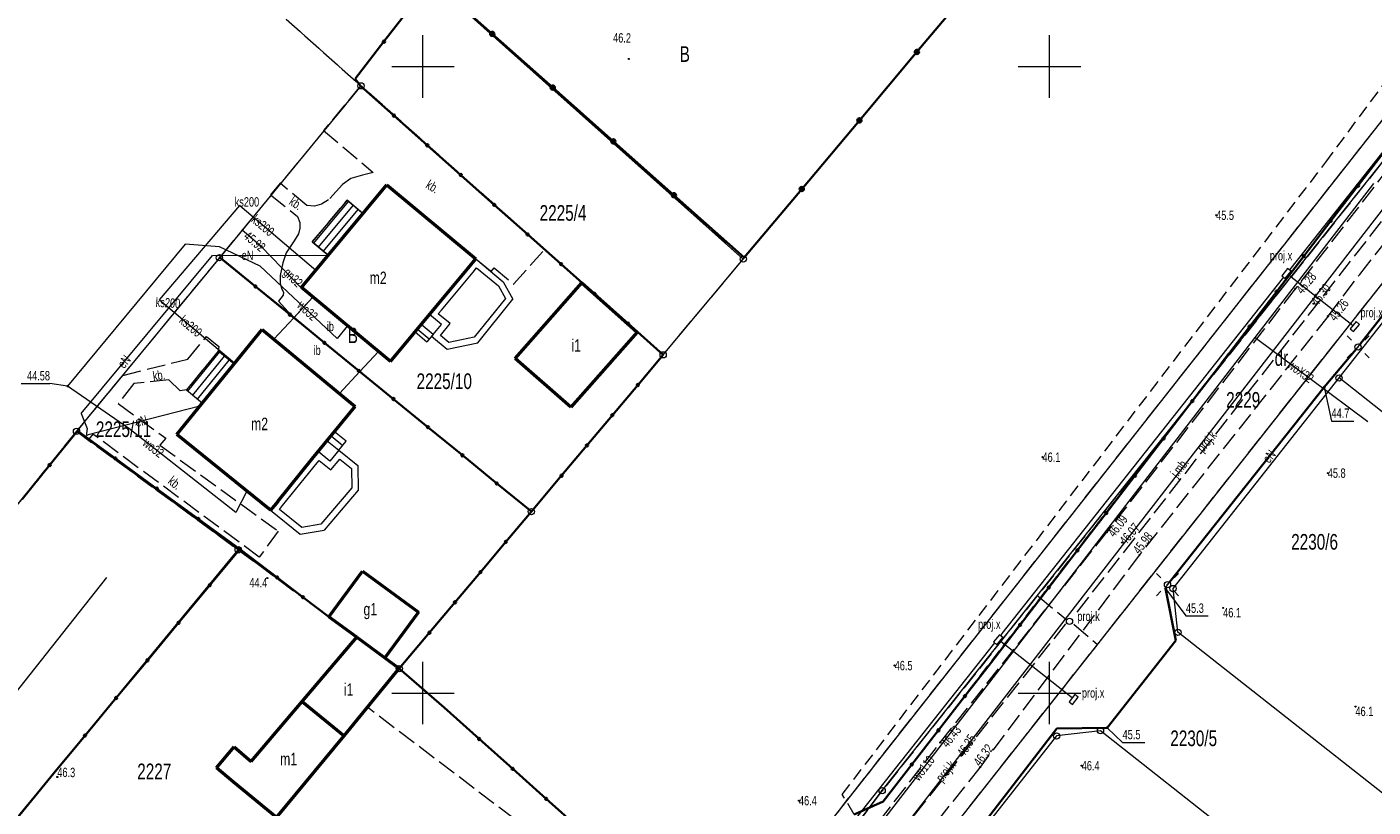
# Model space of a CAD drawing. Header units: millimetres. Extents: x 6552798 to 6553858, y 5859376 to 5860252.
# Tile 20 of 43: x 6553268 to 6553376, y 5859841 to 5859903. Entities that reach past the tile are written whole.
import ezdxf
from ezdxf.enums import TextEntityAlignment as Align

# ---------------------------------------------------------------- set-up
doc = ezdxf.new("R2010")
doc.units = ezdxf.units.MM
for name, pattern in [('1', [0]), ('1_1', [0]), ('1_OTDI', [0]), ('1_OTKJ', [2, 1.5, -0.5]), ('1_OTKU', [2, 1.5, -0.5]), ('1_OTZK', [1.5, 1, -0.5]), ('2_EGBS', [0]), ('2_EGBSG', [0]), ('2_EGBT', [0]), ('2_EGBU_A', [0]), ('3_SUEP_A', [0]), ('3_SUGP', [0]), ('3_SUKP', [0]), ('3_SULO', [0]), ('3_SUPP_P', [2, 1.5, -0.5]), ('3_SUUP_P', [0]), ('3_SUWP', [0]), ('GDE', [0]), ('GUK', [2, 1.5, -0.5])]:
    doc.linetypes.add(name, pattern=pattern)
for name, color, linetype, lineweight in [('Dzialki', 7, 'GDE', 18), ('EGBB_E_T_0', 7, 'Continuous', 20), ('EGBB_L_0', 7, '2_EGBU_A', 50), ('EGBE_L_0', 7, '2_EGBT', 18), ('EGBE_L_3', 7, '2_EGBS', 18), ('Kontury', 3, 'GUK', 18), ('Numery_dzialek', 7, 'Continuous', 13), ('Numery_konturow', 3, 'Continuous', 13), ('OTD_E_T_7', 7, 'Continuous', 0), ('OTD_L_14', 7, '1_OTDI', 18), ('OTK_E_T_0', 7, 'Continuous', 0), ('OTK_E_T_3', 7, 'Continuous', 0), ('OTK_L_0', 7, '1_OTKJ', 18), ('OTK_L_18', 7, '1_1', 18), ('OTK_L_4', 7, '1_OTKU', 18), ('OTO_L_0', 7, 'Continuous', 35), ('OTR_T_0', 7, 'Continuous', 18), ('OTR_T_1', 7, 'Continuous', 18), ('OTZ_L_1', 7, '1_OTZK', 18), ('P_SUK_E_T_6', 34, 'Continuous', 0), ('P_SUK_T_3', 34, 'Continuous', 18), ('P_SUKP_E_T_0', 34, 'Continuous', 0), ('P_SUKP_L_0', 34, '3_SUPP_P', 18), ('P_SUL_L_0', 7, '3_SUUP_P', 18), ('P_SUP_E_T_5', 7, 'Continuous', 0), ('P_SUP_T_4', 7, 'Continuous', 18), ('Podzial_sekcyjny_krzyze', 7, '1', 0), ('Punkty', 7, 'Continuous', 18), ('SUE_T_3', 7, 'Continuous', 18), ('SUEP_E_T_0', 1, 'Continuous', 0), ('SUEP_L_0', 1, '3_SUEP_A', 18), ('SUER_T_0', 1, 'Continuous', 18), ('SUGP_E_T_0', 52, 'Continuous', 0), ('SUGP_L_0', 52, '3_SUGP', 18), ('SUGR_T_0', 52, 'Continuous', 18), ('SUKP_E_T_0', 34, 'Continuous', 0), ('SUKP_L_0', 34, '3_SUKP', 18), ('SUL_L_1', 7, '3_SULO', 35), ('SUWP_E_T_0', 5, 'Continuous', 0), ('SUWP_L_0', 5, '3_SUWP', 18), ('SUWR_T_0', 5, 'Continuous', 18)]:
    doc.layers.add(name, color=color, linetype=linetype, lineweight=lineweight)
doc.styles.get("Standard").update_dxf_attribs({"font": 'arial.ttf'})

# ---------------------------------------------------------------- blocks, each defined once
blk = doc.blocks.new('GRT')
at = {"linetype": 'Continuous'}
blk.add_circle((0, 0), 0.25, dxfattribs=at)
blk = doc.blocks.new('GRO')
at = {"linetype": 'Continuous'}
blk.add_circle((0, 0), 0.045, dxfattribs=at)
blk = doc.blocks.new('2_OTRN')
at = {"linetype": 'Continuous'}
blk.add_circle((0, 0), 0.045, dxfattribs=at)
blk = doc.blocks.new('2_OTRS')
at = {"linetype": 'Continuous'}
blk.add_circle((0, 0), 0.045, dxfattribs=at)
blk = doc.blocks.new('4_SUKS')
at = {"linetype": 'Continuous'}
blk.add_circle((0, 0), 0.25, dxfattribs=at)
blk = doc.blocks.new('4_SUPW_B')
at = {"linetype": 'Continuous'}
for p, q in [((0.375, 0.175), (-0.375, 0.175)), ((-0.375, 0.175), (-0.375, -0.175)), ((0.375, -0.175), (0.375, 0.175)), ((-0.375, -0.175), (0.375, -0.175))]:
    blk.add_line(p, q, dxfattribs=at)
blk = doc.blocks.new('4_SUEO_W')
at = {"linetype": 'Continuous'}
for p, q in [((-0.53035, 0.53035), (-0.8839, 0.8839)), ((0.53035, 0.53035), (0.8839, 0.8839)), ((-0.53035, -0.53035), (-0.8839, -0.8839)), ((0.53035, -0.53035), (0.8839, -0.8839))]:
    blk.add_line(p, q, dxfattribs=at)
blk.add_circle((0, 0), 0.025, dxfattribs=at)
blk = doc.blocks.new('4_SUPP')
at = {"linetype": 'Continuous'}
blk.add_circle((0, 0), 0.25, dxfattribs=at)
blk = doc.blocks.new('4_SUPS')
at = {"linetype": 'Continuous'}
blk.add_circle((0, 0), 0.0625, dxfattribs=at)

msp = doc.modelspace()

# ---------------------------------------------------------------- linework, layer by layer
at = {"layer": 'Dzialki'}
for p, q in [((6553298.12, 5859796.02), (6553415.42, 5859945.08)), ((6553336.65, 5859842.21), (6553414.8, 5859940.39)), ((6553419.01, 5859936.51), (6553333.4, 5859828)), ((6553300.64, 5859906.87), (6553325.57, 5859884.63)), ((6553325.57, 5859884.63), (6553344.23, 5859906.85)), ((6553289.08, 5859903.79), (6553295.05, 5859898.46)), ((6553295.05, 5859898.46), (6553283.75, 5859884.74)), ((6553295.05, 5859898.46), (6553319.17, 5859876.99)), ((6553373.12, 5859875.14), (6553387.97, 5859893.98)), ((6553283.75, 5859884.74), (6553272.34, 5859870.89)), ((6553308.65, 5859864.48), (6553283.75, 5859884.74)), ((6553319.17, 5859876.99), (6553325.57, 5859884.63)), ((6553308.65, 5859864.48), (6553319.17, 5859876.99)), ((6553359.87, 5859858.34), (6553373.12, 5859875.14)), ((6553407.66, 5859847.94), (6553373.12, 5859875.14)), ((6553272.34, 5859870.89), (6553241.03, 5859832.19)), ((6553285.25, 5859861.43), (6553272.34, 5859870.89)), ((6553298.11, 5859851.95), (6553308.65, 5859864.48)), ((6553253.51, 5859823), (6553285.25, 5859861.43)), ((6553298.11, 5859851.95), (6553285.25, 5859861.43)), ((6553360.26, 5859854.85), (6553359.87, 5859858.34)), ((6553391.25, 5859830.44), (6553360.26, 5859854.85)), ((6553266.43, 5859813.48), (6553298.11, 5859851.95)), ((6553350.58, 5859846.57), (6553335.02, 5859826.83)), ((6553354.08, 5859846.99), (6553350.58, 5859846.57)), ((6553385.21, 5859822.47), (6553354.08, 5859846.99)), ((6553299.75, 5859793.32), (6553336.65, 5859842.21))]:
    msp.add_line(p, q, dxfattribs=at)
at = {"layer": 'EGBB_L_0', "linetype": '2_EGBU_A'}
for p, q in [((6553290.292, 5859882.372), (6553297.11, 5859890.56)), ((6553297.11, 5859890.56), (6553304.218, 5859884.641)), ((6553303.611, 5859883.911), (6553304.218, 5859884.641)), ((6553301.089, 5859880.883), (6553303.611, 5859883.911)), ((6553297.404, 5859876.457), (6553290.292, 5859882.372)), ((6553307.37, 5859876.7), (6553312.67, 5859882.73)), ((6553312.67, 5859882.73), (6553317.09, 5859878.79)), ((6553297.404, 5859876.457), (6553301.089, 5859880.883)), ((6553280.346, 5859870.621), (6553287.162, 5859878.999)), ((6553287.162, 5859878.999), (6553294.58, 5859872.873)), ((6553317.09, 5859878.79), (6553311.79, 5859872.82)), ((6553311.79, 5859872.82), (6553307.37, 5859876.7)), ((6553291.165, 5859868.677), (6553294.58, 5859872.873)), ((6553287.833, 5859864.581), (6553280.346, 5859870.621)), ((6553288.401, 5859865.279), (6553291.165, 5859868.677)), ((6553288.401, 5859865.279), (6553287.833, 5859864.581)), ((6553292.484, 5859856.085), (6553295.167, 5859859.735)), ((6553295.167, 5859859.735), (6553299.651, 5859856.464)), ((6553294.718, 5859854.45), (6553292.484, 5859856.085)), ((6553299.651, 5859856.464), (6553296.957, 5859852.798)), ((6553290.367, 5859849.33), (6553294.718, 5859854.45)), ((6553294.718, 5859854.45), (6553296.957, 5859852.798)), ((6553296.957, 5859852.798), (6553298.11, 5859851.95)), ((6553293.699, 5859846.573), (6553298.11, 5859851.95)), ((6553286.289, 5859844.536), (6553290.367, 5859849.33)), ((6553290.367, 5859849.33), (6553293.699, 5859846.573)), ((6553288.297, 5859840.058), (6553293.699, 5859846.573)), ((6553283.512, 5859844.015), (6553284.916, 5859845.705)), ((6553284.916, 5859845.705), (6553286.289, 5859844.536)), ((6553284.886, 5859842.886), (6553283.512, 5859844.015)), ((6553288.297, 5859840.058), (6553284.886, 5859842.886))]:
    msp.add_line(p, q, dxfattribs=at)
at = {"layer": 'EGBE_L_0', "linetype": '2_EGBS'}
for p, q in [((6553304.218, 5859884.641), (6553303.611, 5859883.911)), ((6553304.218, 5859884.641), (6553306.409, 5859882.817)), ((6553303.611, 5859883.911), (6553301.089, 5859880.883)), ((6553306.409, 5859882.817), (6553307.175, 5859881.425)), ((6553301.089, 5859880.883), (6553300.52, 5859880.199)), ((6553304.368, 5859877.945), (6553307.175, 5859881.425)), ((6553301.465, 5859879.412), (6553300.52, 5859880.199)), ((6553300.684, 5859878.475), (6553300.806, 5859878.621)), ((6553300.806, 5859878.621), (6553301.465, 5859879.412)), ((6553300.684, 5859878.475), (6553301.929, 5859877.438)), ((6553301.929, 5859877.438), (6553304.368, 5859877.945)), ((6553291.165, 5859868.677), (6553291.645, 5859869.266)), ((6553292.576, 5859868.509), (6553291.645, 5859869.266)), ((6553293.283, 5859869.377), (6553292.576, 5859868.509)), ((6553293.283, 5859869.377), (6553294.795, 5859868.147)), ((6553288.401, 5859865.279), (6553291.165, 5859868.677)), ((6553294.795, 5859868.147), (6553294.818, 5859866.194)), ((6553294.818, 5859866.194), (6553292.12, 5859862.999)), ((6553287.833, 5859864.581), (6553288.401, 5859865.279)), ((6553287.833, 5859864.581), (6553290.191, 5859862.679)), ((6553290.191, 5859862.679), (6553292.12, 5859862.999))]:
    msp.add_line(p, q, dxfattribs=at)
at = {"layer": 'EGBE_L_0', "linetype": '2_EGBT'}
for p, q in [((6553303.995, 5859883.591), (6553304.283, 5859883.937)), ((6553304.283, 5859883.937), (6553306.016, 5859882.494)), ((6553301.474, 5859880.563), (6553303.995, 5859883.591)), ((6553306.016, 5859882.494), (6553306.575, 5859881.478)), ((6553306.575, 5859881.478), (6553304.091, 5859878.398)), ((6553301.224, 5859880.264), (6553301.474, 5859880.563)), ((6553302.169, 5859879.477), (6553301.224, 5859880.264)), ((6553301.389, 5859878.539), (6553302.169, 5859879.477)), ((6553302.064, 5859877.977), (6553301.389, 5859878.539)), ((6553304.091, 5859878.398), (6553302.064, 5859877.977)), ((6553288.789, 5859864.964), (6553291.553, 5859868.361)), ((6553291.553, 5859868.361), (6553291.717, 5859868.563)), ((6553291.717, 5859868.563), (6553292.648, 5859867.805)), ((6553292.648, 5859867.805), (6553293.355, 5859868.674)), ((6553293.355, 5859868.674), (6553294.298, 5859867.907)), ((6553294.298, 5859867.907), (6553294.316, 5859866.375)), ((6553294.316, 5859866.375), (6553291.856, 5859863.462)), ((6553288.538, 5859864.655), (6553288.789, 5859864.964)), ((6553290.33, 5859863.209), (6553288.538, 5859864.655)), ((6553291.856, 5859863.462), (6553290.33, 5859863.209))]:
    msp.add_line(p, q, dxfattribs=at)
at = {"layer": 'EGBE_L_3', "linetype": '2_EGBS'}
for p, q in [((6553293.936, 5859889.327), (6553291.166, 5859886.001)), ((6553295.204, 5859888.271), (6553293.936, 5859889.327)), ((6553291.282, 5859885.905), (6553294.051, 5859889.231)), ((6553291.666, 5859885.585), (6553294.435, 5859888.911)), ((6553292.05, 5859885.265), (6553294.82, 5859888.591)), ((6553292.434, 5859884.945), (6553295.204, 5859888.271)), ((6553295.204, 5859888.271), (6553292.434, 5859884.945)), ((6553299.861, 5859879.408), (6553300.52, 5859880.199)), ((6553301.465, 5859879.412), (6553300.52, 5859880.199)), ((6553299.861, 5859879.408), (6553299.374, 5859878.824)), ((6553299.374, 5859878.824), (6553300.32, 5859878.037)), ((6553300.486, 5859878.237), (6553299.541, 5859879.024)), ((6553300.806, 5859878.621), (6553299.861, 5859879.408)), ((6553300.806, 5859878.621), (6553301.465, 5859879.412)), ((6553283.641, 5859877.286), (6553281.117, 5859874.184)), ((6553281.233, 5859874.089), (6553283.758, 5859877.192)), ((6553281.621, 5859873.774), (6553284.146, 5859876.876)), ((6553282.009, 5859873.458), (6553284.534, 5859876.561)), ((6553284.921, 5859876.245), (6553283.641, 5859877.286)), ((6553284.921, 5859876.245), (6553282.397, 5859873.142)), ((6553291.645, 5859869.266), (6553292.352, 5859870.135)), ((6553292.352, 5859870.135), (6553293.283, 5859869.377)), ((6553292.667, 5859870.523), (6553293.598, 5859869.765)), ((6553293.87, 5859870.099), (6553292.939, 5859870.856)), ((6553293.283, 5859869.377), (6553293.87, 5859870.099)), ((6553292.576, 5859868.509), (6553291.645, 5859869.266)), ((6553293.283, 5859869.377), (6553292.576, 5859868.509))]:
    msp.add_line(p, q, dxfattribs=at)
at = {"layer": 'EGBE_L_3', "linetype": '2_EGBSG'}
for p, q in [((6553291.166, 5859886.001), (6553292.434, 5859884.945)), ((6553300.806, 5859878.621), (6553300.32, 5859878.037)), ((6553281.117, 5859874.184), (6553282.397, 5859873.142)), ((6553292.352, 5859870.135), (6553292.939, 5859870.856))]:
    msp.add_line(p, q, dxfattribs=at)
at = {"layer": 'EGBE_L_3', "linetype": '2_EGBS'}
msp.add_point((6553282.397, 5859873.142), dxfattribs=at)
at = {"layer": 'Kontury'}
for p, q in [((6553323.18, 5859827.87), (6553395.17, 5859919.35)), ((6553396.42, 5859917.28), (6553336.65, 5859842.21)), ((6553400.25, 5859912.73), (6553333.4, 5859828)), ((6553300.64, 5859906.87), (6553325.57, 5859884.63)), ((6553325.57, 5859884.63), (6553344.23, 5859906.85)), ((6553289.08, 5859903.79), (6553295.05, 5859898.46)), ((6553295.05, 5859898.46), (6553283.75, 5859884.74)), ((6553319.17, 5859876.99), (6553295.05, 5859898.46)), ((6553283.75, 5859884.74), (6553272.34, 5859870.89)), ((6553319.17, 5859876.99), (6553325.57, 5859884.63)), ((6553308.65, 5859864.48), (6553319.17, 5859876.99)), ((6553272.34, 5859870.89), (6553241.03, 5859832.19)), ((6553272.34, 5859870.89), (6553285.25, 5859861.43)), ((6553298.11, 5859851.95), (6553308.65, 5859864.48)), ((6553285.25, 5859861.43), (6553298.11, 5859851.95)), ((6553295.56, 5859848.86), (6553298.11, 5859851.95)), ((6553266.43, 5859813.48), (6553295.56, 5859848.86)), ((6553323.18, 5859827.87), (6553295.56, 5859848.86)), ((6553336.65, 5859842.21), (6553324.86, 5859826.59))]:
    msp.add_line(p, q, dxfattribs=at)
at = {"layer": 'OTD_L_14', "linetype": '1_OTDI'}
for p, q in [((6553289.683, 5859879.954), (6553291.214, 5859881.604)), ((6553296.443, 5859877.256), (6553291.214, 5859881.604)), ((6553288.087, 5859878.235), (6553289.683, 5859879.954)), ((6553289.683, 5859879.954), (6553294.954, 5859875.653)), ((6553288.087, 5859878.235), (6553293.33, 5859873.905)), ((6553296.443, 5859877.256), (6553294.954, 5859875.653)), ((6553294.954, 5859875.653), (6553293.33, 5859873.905))]:
    msp.add_line(p, q, dxfattribs=at)
at = {"layer": 'OTK_L_0', "linetype": '1_OTKJ'}
for p, q in [((6553382, 5859898.28), (6553369.62, 5859882.26)), ((6553374.77, 5859883.4), (6553384.91, 5859896.32)), ((6553372.24, 5859880.07), (6553374.77, 5859883.4)), ((6553369.62, 5859882.26), (6553354.59, 5859862.84)), ((6553372.24, 5859880.07), (6553357.19, 5859861.02)), ((6553341.29, 5859846.05), (6553354.59, 5859862.84)), ((6553357.19, 5859861.02), (6553344.47, 5859844.09)), ((6553330.26, 5859831.82), (6553341.29, 5859846.05)), ((6553344.47, 5859844.09), (6553333.03, 5859829.67))]:
    msp.add_line(p, q, dxfattribs=at)
at = {"layer": 'OTK_L_18', "linetype": '1_1'}
msp.add_line((6553391.535, 5859907.91), (6553296.727, 5859785.519), dxfattribs=at)
at = {"layer": 'OTK_L_4', "linetype": '1_OTKU'}
for p, q in [((6553295.01, 5859898.45), (6553292.333, 5859895.213)), ((6553309.7, 5859885.39), (6553295.01, 5859898.45)), ((6553292.333, 5859895.213), (6553292.06, 5859894.89)), ((6553292.06, 5859894.89), (6553296.02, 5859891.55)), ((6553296.02, 5859891.55), (6553295.16, 5859891.33)), ((6553288.59, 5859890.69), (6553287.83, 5859889.77)), ((6553290.74, 5859888.92), (6553288.59, 5859890.69)), ((6553293.57, 5859890.57), (6553292.46, 5859889.37)), ((6553294.23, 5859891.05), (6553293.57, 5859890.57)), ((6553295.16, 5859891.33), (6553294.23, 5859891.05)), ((6553295.204, 5859888.271), (6553297.11, 5859890.56)), ((6553297.11, 5859890.56), (6553304.218, 5859884.641)), ((6553287.83, 5859889.77), (6553289.99, 5859888.03)), ((6553291.166, 5859886.001), (6553293.936, 5859889.327)), ((6553292.46, 5859889.37), (6553291.91, 5859889.02)), ((6553293.936, 5859889.327), (6553295.204, 5859888.271)), ((6553291.35, 5859888.86), (6553290.74, 5859888.92)), ((6553291.91, 5859889.02), (6553291.35, 5859888.86)), ((6553289.99, 5859888.03), (6553290.17, 5859887.56)), ((6553290.17, 5859887.56), (6553290.16, 5859887.09)), ((6553289.72, 5859886.1), (6553289.09, 5859885.14)), ((6553290.05, 5859886.64), (6553289.72, 5859886.1)), ((6553290.16, 5859887.09), (6553290.05, 5859886.64)), ((6553289.09, 5859885.14), (6553288.81, 5859884.34)), ((6553292.434, 5859884.945), (6553291.166, 5859886.001)), ((6553307.23, 5859882.62), (6553309.7, 5859885.39)), ((6553288.81, 5859884.34), (6553288.6, 5859883.31)), ((6553290.292, 5859882.372), (6553292.434, 5859884.945)), ((6553304.218, 5859884.641), (6553305.44, 5859883.65)), ((6553305.44, 5859883.65), (6553305.68, 5859883.93)), ((6553305.68, 5859883.93), (6553307.23, 5859882.62)), ((6553288.6, 5859883.31), (6553288.6, 5859882.68)), ((6553288.6, 5859882.68), (6553288.73, 5859882.23)), ((6553288.73, 5859882.23), (6553288.87, 5859882)), ((6553288.87, 5859882), (6553288.83, 5859881.75)), ((6553291.214, 5859881.604), (6553290.292, 5859882.372)), ((6553288.83, 5859881.75), (6553288.47, 5859881.26)), ((6553288.47, 5859881.26), (6553289.683, 5859879.954)), ((6553289.683, 5859879.954), (6553291.214, 5859881.604)), ((6553281.24, 5859876.65), (6553282.72, 5859878.44)), ((6553282.72, 5859878.44), (6553283.7, 5859877.66)), ((6553283.7, 5859877.66), (6553283.641, 5859877.286)), ((6553276.03, 5859875.35), (6553281.24, 5859876.65)), ((6553283.641, 5859877.286), (6553281.117, 5859874.184)), ((6553275.16, 5859874.28), (6553276.03, 5859875.35)), ((6553272.41, 5859870.92), (6553275.16, 5859874.28)), ((6553276.91, 5859874.69), (6553275.68, 5859873.1)), ((6553279.72, 5859874.99), (6553276.91, 5859874.69)), ((6553280.63, 5859874.11), (6553279.72, 5859874.99)), ((6553281.117, 5859874.184), (6553280.63, 5859874.11)), ((6553275.68, 5859873.1), (6553279.46, 5859870.33)), ((6553273.32, 5859870.27), (6553272.41, 5859870.92)), ((6553273.65, 5859870.66), (6553273.32, 5859870.27)), ((6553286.93, 5859860.85), (6553273.65, 5859870.66)), ((6553279.46, 5859870.33), (6553279, 5859869.77)), ((6553279, 5859869.77), (6553288.44, 5859862.92)), ((6553288.44, 5859862.92), (6553286.93, 5859860.85))]:
    msp.add_line(p, q, dxfattribs=at)
at = {"layer": 'OTO_L_0'}
for p, q in [((6553305.525, 5859902.607), (6553300.69, 5859906.9)), ((6553344.026, 5859906.637), (6553339.429, 5859901.165)), ((6553296.885, 5859901.985), (6553298.788, 5859904.443)), ((6553310.361, 5859898.315), (6553305.525, 5859902.607)), ((6553294.59, 5859899.02), (6553296.885, 5859901.985)), ((6553339.429, 5859901.165), (6553334.833, 5859895.694)), ((6553294.59, 5859899.02), (6553295.01, 5859898.45)), ((6553297.68, 5859896.079), (6553295.01, 5859898.45)), ((6553315.196, 5859894.022), (6553310.361, 5859898.315)), ((6553300.349, 5859893.708), (6553297.68, 5859896.079)), ((6553334.833, 5859895.694), (6553330.236, 5859890.222)), ((6553303.019, 5859891.336), (6553300.349, 5859893.708)), ((6553320.031, 5859889.729), (6553315.196, 5859894.022)), ((6553374.635, 5859890.491), (6553376.797, 5859893.306)), ((6553305.688, 5859888.965), (6553303.019, 5859891.336)), ((6553372.472, 5859887.677), (6553374.635, 5859890.491)), ((6553325.64, 5859884.75), (6553320.031, 5859889.729)), ((6553330.236, 5859890.222), (6553325.64, 5859884.75)), ((6553308.358, 5859886.594), (6553305.688, 5859888.965)), ((6553370.31, 5859884.862), (6553372.472, 5859887.677)), ((6553311.027, 5859884.223), (6553308.358, 5859886.594)), ((6553283.73, 5859884.81), (6553286.636, 5859882.439)), ((6553313.697, 5859881.852), (6553311.027, 5859884.223)), ((6553368.147, 5859882.048), (6553370.31, 5859884.862)), ((6553286.636, 5859882.439), (6553289.387, 5859880.195)), ((6553316.366, 5859879.48), (6553313.697, 5859881.852)), ((6553365.985, 5859879.234), (6553368.147, 5859882.048)), ((6553289.387, 5859880.195), (6553292.139, 5859877.95)), ((6553319.17, 5859876.99), (6553316.366, 5859879.48)), ((6553363.7, 5859876.26), (6553365.985, 5859879.234)), ((6553292.139, 5859877.95), (6553294.891, 5859875.705)), ((6553317.143, 5859874.58), (6553319.17, 5859876.99)), ((6553294.891, 5859875.705), (6553297.643, 5859873.46)), ((6553361.41, 5859873.286), (6553363.7, 5859876.26)), ((6553315.117, 5859872.17), (6553317.143, 5859874.58)), ((6553297.643, 5859873.46), (6553300.395, 5859871.215)), ((6553359.119, 5859870.312), (6553361.41, 5859873.286)), ((6553313.09, 5859869.76), (6553315.117, 5859872.17)), ((6553300.395, 5859871.215), (6553303.146, 5859868.97)), ((6553270.204, 5859868.198), (6553272.41, 5859870.92)), ((6553272.41, 5859870.92), (6553275.443, 5859868.714)), ((6553356.829, 5859867.338), (6553359.119, 5859870.312)), ((6553303.146, 5859868.97), (6553305.898, 5859866.725)), ((6553311.064, 5859867.35), (6553313.09, 5859869.76)), ((6553267.999, 5859865.477), (6553270.204, 5859868.198)), ((6553275.443, 5859868.714), (6553278.754, 5859866.307)), ((6553305.898, 5859866.725), (6553308.65, 5859864.48)), ((6553308.65, 5859864.48), (6553311.064, 5859867.35)), ((6553354.539, 5859864.364), (6553356.829, 5859867.338)), ((6553278.754, 5859866.307), (6553282.064, 5859863.899)), ((6553282.064, 5859863.899), (6553285.375, 5859861.491)), ((6553306.618, 5859862.065), (6553308.65, 5859864.48)), ((6553352.249, 5859861.389), (6553354.539, 5859864.364)), ((6553285.375, 5859861.491), (6553282.981, 5859858.605)), ((6553285.375, 5859861.491), (6553288.36, 5859859.221)), ((6553304.587, 5859859.65), (6553306.618, 5859862.065)), ((6553349.958, 5859858.415), (6553352.249, 5859861.389)), ((6553288.36, 5859859.221), (6553290.422, 5859857.653)), ((6553302.555, 5859857.235), (6553304.587, 5859859.65)), ((6553282.981, 5859858.605), (6553280.491, 5859855.605)), ((6553347.668, 5859855.441), (6553349.958, 5859858.415)), ((6553290.422, 5859857.653), (6553292.484, 5859856.085)), ((6553300.524, 5859854.82), (6553302.555, 5859857.235)), ((6553280.491, 5859855.605), (6553278.002, 5859852.605)), ((6553345.38, 5859852.47), (6553347.668, 5859855.441)), ((6553298.11, 5859851.95), (6553300.524, 5859854.82)), ((6553278.002, 5859852.605), (6553275.513, 5859849.605)), ((6553298.11, 5859851.95), (6553301.691, 5859848.832)), ((6553343.261, 5859849.747), (6553345.38, 5859852.47)), ((6553275.513, 5859849.605), (6553273.024, 5859846.605)), ((6553341.142, 5859847.023), (6553343.261, 5859849.747)), ((6553301.691, 5859848.832), (6553304.487, 5859846.333)), ((6553273.024, 5859846.605), (6553270.535, 5859843.605)), ((6553304.487, 5859846.333), (6553307.162, 5859843.942)), ((6553339.023, 5859844.3), (6553341.142, 5859847.023)), ((6553336.72, 5859841.34), (6553339.023, 5859844.3)), ((6553270.535, 5859843.605), (6553265.762, 5859837.82)), ((6553307.162, 5859843.942), (6553309.838, 5859841.55)), ((6553309.838, 5859841.55), (6553312.513, 5859839.158)), ((6553334.42, 5859840.31), (6553336.72, 5859841.34))]:
    msp.add_line(p, q, dxfattribs=at)
for centre, radius in [((6553305.525, 5859902.607), 0.17), ((6553296.885, 5859901.985), 0.085), ((6553339.429, 5859901.165), 0.17), ((6553310.361, 5859898.315), 0.17), ((6553297.68, 5859896.079), 0.085), ((6553334.833, 5859895.694), 0.17), ((6553300.349, 5859893.708), 0.085), ((6553315.196, 5859894.022), 0.17), ((6553303.019, 5859891.336), 0.085), ((6553330.236, 5859890.222), 0.17), ((6553374.635, 5859890.491), 0.085), ((6553320.031, 5859889.729), 0.17), ((6553305.688, 5859888.965), 0.085), ((6553372.472, 5859887.677), 0.085), ((6553308.358, 5859886.594), 0.085), ((6553311.027, 5859884.223), 0.085), ((6553370.31, 5859884.862), 0.085), ((6553286.636, 5859882.439), 0.085), ((6553313.697, 5859881.852), 0.085), ((6553368.147, 5859882.048), 0.085), ((6553289.387, 5859880.195), 0.085), ((6553316.366, 5859879.48), 0.085), ((6553365.985, 5859879.234), 0.085), ((6553292.139, 5859877.95), 0.085), ((6553294.891, 5859875.705), 0.085), ((6553317.143, 5859874.58), 0.085), ((6553297.643, 5859873.46), 0.085), ((6553361.41, 5859873.286), 0.085), ((6553315.117, 5859872.17), 0.085), ((6553300.395, 5859871.215), 0.085), ((6553359.119, 5859870.312), 0.085), ((6553303.146, 5859868.97), 0.085), ((6553313.09, 5859869.76), 0.085), ((6553270.204, 5859868.198), 0.085), ((6553275.443, 5859868.714), 0.085), ((6553305.898, 5859866.725), 0.085), ((6553311.064, 5859867.35), 0.085), ((6553356.829, 5859867.338), 0.085), ((6553278.754, 5859866.307), 0.085), ((6553282.064, 5859863.899), 0.085), ((6553354.539, 5859864.364), 0.085), ((6553306.618, 5859862.065), 0.085), ((6553352.249, 5859861.389), 0.085), ((6553288.36, 5859859.221), 0.085), ((6553304.587, 5859859.65), 0.085), ((6553282.981, 5859858.605), 0.085), ((6553349.958, 5859858.415), 0.085), ((6553290.422, 5859857.653), 0.085), ((6553302.555, 5859857.235), 0.085), ((6553280.491, 5859855.605), 0.085), ((6553300.524, 5859854.82), 0.085), ((6553347.668, 5859855.441), 0.085), ((6553278.002, 5859852.605), 0.085), ((6553275.513, 5859849.605), 0.085), ((6553343.261, 5859849.747), 0.085), ((6553273.024, 5859846.605), 0.085), ((6553304.487, 5859846.333), 0.085), ((6553341.142, 5859847.023), 0.085), ((6553339.023, 5859844.3), 0.085), ((6553307.162, 5859843.942), 0.085), ((6553309.838, 5859841.55), 0.085)]:
    msp.add_circle(centre, radius, dxfattribs=at)
at = {"layer": 'OTZ_L_1', "linetype": '1_OTZK'}
for p, q in [((6553372.06, 5859892.36), (6553394.5, 5859922.57)), ((6553378.96, 5859896.12), (6553336.72, 5859841.34)), ((6553333.47, 5859841.9), (6553372.06, 5859892.36)), ((6553334.42, 5859840.31), (6553333.47, 5859841.9)), ((6553336.72, 5859841.34), (6553334.42, 5859840.31))]:
    msp.add_line(p, q, dxfattribs=at)
at = {"layer": 'P_SUKP_L_0', "linetype": '3_SUPP_P'}
for p, q in [((6553382.623, 5859895.507), (6553351.894, 5859856.07)), ((6553349.105, 5859857.735), (6553351.381, 5859855.849)), ((6553351.285, 5859855.512), (6553327.367, 5859825.276)), ((6553351.942, 5859855.489), (6553353.805, 5859853.898))]:
    msp.add_line(p, q, dxfattribs=at)
at = {"layer": 'P_SUL_L_0', "linetype": '3_SUUP_P'}
for p, q in [((6553395.879, 5859917.584), (6553369.261, 5859883.916)), ((6553369.261, 5859883.916), (6553369.162, 5859883.763)), ((6553368.579, 5859883.053), (6553346.201, 5859854.747)), ((6553368.677, 5859883.191), (6553368.579, 5859883.053)), ((6553369.175, 5859883.282), (6553369.075, 5859883.379)), ((6553374.134, 5859879.376), (6553369.175, 5859883.282)), ((6553374.214, 5859879.307), (6553374.134, 5859879.376)), ((6553345.519, 5859853.884), (6553299.053, 5859795.111)), ((6553345.615, 5859854.008), (6553345.519, 5859853.884)), ((6553346.164, 5859854.075), (6553346.074, 5859854.161)), ((6553346.201, 5859854.747), (6553346.122, 5859854.558)), ((6553351.699, 5859849.699), (6553346.164, 5859854.075)), ((6553351.817, 5859849.605), (6553351.699, 5859849.699))]:
    msp.add_line(p, q, dxfattribs=at)
at = {"layer": 'Podzial_sekcyjny_krzyze'}
for p, q in [((6553300, 5859897.5), (6553300, 5859902.5)), ((6553350, 5859897.5), (6553350, 5859902.5)), ((6553297.5, 5859900), (6553302.5, 5859900)), ((6553347.5, 5859900), (6553352.5, 5859900)), ((6553300, 5859847.5), (6553300, 5859852.5)), ((6553350, 5859847.5), (6553350, 5859852.5)), ((6553297.5, 5859850), (6553302.5, 5859850)), ((6553347.5, 5859850), (6553352.5, 5859850))]:
    msp.add_line(p, q, dxfattribs=at)
at = {"layer": 'SUEP_L_0', "linetype": '3_SUEP_A'}
for p, q in [((6553374.793, 5859877.816), (6553387.47, 5859894.04)), ((6553272.71, 5859872.3), (6553283.19, 5859884.91)), ((6553283.19, 5859884.91), (6553292.434, 5859884.945)), ((6553371.94, 5859874.42), (6553374.64, 5859877.62)), ((6553374.64, 5859877.62), (6553374.793, 5859877.816)), ((6553359.586, 5859858.846), (6553371.94, 5859874.42)), ((6553272.71, 5859872.3), (6553273.198, 5859871.121)), ((6553282.198, 5859872.898), (6553273.285, 5859870.602)), ((6553273.198, 5859871.121), (6553273.147, 5859870.705)), ((6553273.147, 5859870.705), (6553273.13, 5859870.562)), ((6553273.13, 5859870.562), (6553273.285, 5859870.602)), ((6553248.728, 5859826.312), (6553274.754, 5859859.217)), ((6553359.28, 5859858.33), (6553359.325, 5859858.426)), ((6553360.1, 5859854.2), (6553359.28, 5859858.33)), ((6553359.325, 5859858.426), (6553359.43, 5859858.65)), ((6553359.43, 5859858.65), (6553359.586, 5859858.846)), ((6553354.61, 5859847.23), (6553360.1, 5859854.2)), ((6553344.621, 5859839.387), (6553350.6, 5859847.16)), ((6553350.6, 5859847.16), (6553354.61, 5859847.23))]:
    msp.add_line(p, q, dxfattribs=at)
at = {"layer": 'SUER_T_0', "linetype": 'Continuous', "lineweight": 0}
for p, q in [((6553371.94, 5859874.42), (6553372.519, 5859871.706)), ((6553372.519, 5859871.706), (6553374.31, 5859871.706)), ((6553359.28, 5859858.33), (6553360.9, 5859856.146)), ((6553360.9, 5859856.146), (6553362.665, 5859856.146)), ((6553354.61, 5859847.23), (6553355.844, 5859846.059)), ((6553355.844, 5859846.059), (6553357.609, 5859846.059))]:
    msp.add_line(p, q, dxfattribs=at)
at = {"layer": 'SUGP_L_0', "linetype": '3_SUGP'}
for p, q in [((6553287.08, 5859885.64), (6553285.547, 5859886.964)), ((6553290.375, 5859882.237), (6553287.08, 5859885.64)), ((6553290.407, 5859882.276), (6553290.375, 5859882.237))]:
    msp.add_line(p, q, dxfattribs=at)
at = {"layer": 'SUKP_L_0', "linetype": '3_SUKP'}
for p, q in [((6553278.97, 5859881.38), (6553285.38, 5859888.9)), ((6553285.38, 5859888.9), (6553291.444, 5859883.755)), ((6553278.97, 5859881.38), (6553284.988, 5859876.327))]:
    msp.add_line(p, q, dxfattribs=at)
at = {"layer": 'SUL_L_1', "linetype": '3_SULO'}
for p, q in [((6553374.793, 5859877.816), (6553387.47, 5859894.04)), ((6553371.94, 5859874.42), (6553374.48, 5859877.43)), ((6553359.586, 5859858.846), (6553371.94, 5859874.42)), ((6553359.28, 5859858.33), (6553359.325, 5859858.426)), ((6553360.1, 5859854.2), (6553359.28, 5859858.33)), ((6553354.61, 5859847.23), (6553360.1, 5859854.2)), ((6553344.621, 5859839.387), (6553350.6, 5859847.16)), ((6553350.6, 5859847.16), (6553354.61, 5859847.23))]:
    msp.add_line(p, q, dxfattribs=at)
at = {"layer": 'SUWP_L_0', "linetype": '3_SUWP'}
for p, q in [((6553366.42, 5859878.37), (6553375.9, 5859890.67)), ((6553281.02, 5859885.83), (6553271.63, 5859874.49)), ((6553283.76, 5859885.61), (6553281.02, 5859885.83)), ((6553287, 5859884.06), (6553283.76, 5859885.61)), ((6553293.151, 5859878.303), (6553287, 5859884.06)), ((6553293.982, 5859879.302), (6553293.151, 5859878.303)), ((6553345.5, 5859851.22), (6553366.42, 5859878.37)), ((6553366.42, 5859878.37), (6553375.42, 5859871.67)), ((6553276.51, 5859871.12), (6553271.63, 5859874.49)), ((6553285.05, 5859864.41), (6553276.51, 5859871.12)), ((6553285.944, 5859866.105), (6553285.05, 5859864.41)), ((6553319.43, 5859817.39), (6553345.5, 5859851.22))]:
    msp.add_line(p, q, dxfattribs=at)
at = {"layer": 'SUWR_T_0', "linetype": 'Continuous', "lineweight": 0}
for p in [(6553267.919, 5859874.697), (6553271.63, 5859874.49)]:
    msp.add_line(p, (6553270.226, 5859874.697), dxfattribs=at)

# ---------------------------------------------------------------- block references
at = {"layer": 'OTR_T_0'}
for p in [(6553369.62, 5859882.26), (6553371.1, 5859881.07), (6553372.24, 5859880.07), (6553354.59, 5859862.84), (6553355.81, 5859862), (6553357.19, 5859861.02), (6553341.29, 5859846.05), (6553342.89, 5859845.04), (6553344.47, 5859844.09)]:
    msp.add_blockref('2_OTRS', p, dxfattribs=at)
at = {"layer": 'OTR_T_1'}
for p, rotation in [((6553316.423, 5859900.604), 359.2028635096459), ((6553287.573, 5859859.17), 359.2028656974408), ((6553270.809, 5859843.298), 359.2028668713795)]:
    msp.add_blockref('2_OTRN', p, dxfattribs=dict(at, rotation=rotation))
for p in [(6553363.31, 5859888.13), (6553349.45, 5859868.82), (6553372.22, 5859867.55), (6553363.87, 5859856.79), (6553337.65, 5859852.19), (6553374.43, 5859848.91), (6553352.58, 5859844.2), (6553330.01, 5859841.41)]:
    msp.add_blockref('2_OTRN', p, dxfattribs=at)
at = {"layer": 'P_SUK_T_3'}
msp.add_blockref('4_SUKS', (6553351.608, 5859855.717), dxfattribs=at)
at = {"layer": 'P_SUP_T_4'}
for p, rotation in [((6553368.925, 5859883.472), 232.0502438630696), ((6553374.388, 5859879.241), 230.1944268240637), ((6553345.915, 5859854.246), 229.8609633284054), ((6553351.939, 5859849.48), 232.4808872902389)]:
    msp.add_blockref('4_SUPW_B', p, dxfattribs=dict(at, rotation=rotation))
at = {"layer": 'Punkty'}
for name, p in [('GRT', (6553295.05, 5859898.46)), ('GRT', (6553283.75, 5859884.74)), ('GRT', (6553325.57, 5859884.63)), ('GRT', (6553319.17, 5859876.99)), ('GRT', (6553373.12, 5859875.14)), ('GRT', (6553272.34, 5859870.89)), ('GRT', (6553308.65, 5859864.48)), ('GRT', (6553285.25, 5859861.43)), ('GRT', (6553359.87, 5859858.34)), ('GRT', (6553360.26, 5859854.85)), ('GRT', (6553298.11, 5859851.95)), ('GRT', (6553350.58, 5859846.57)), ('GRT', (6553354.08, 5859846.99)), ('GRT', (6553336.65, 5859842.21)), ('GRO', (6553336.65, 5859842.21))]:
    msp.add_blockref(name, p, dxfattribs=at)
at = {"layer": 'SUE_T_3'}
for name, p in [('4_SUEO_W', (6553374.64, 5859877.62)), ('4_SUPP', (6553374.64, 5859877.62)), ('4_SUEO_W', (6553359.43, 5859858.65)), ('4_SUPP', (6553359.43, 5859858.65))]:
    msp.add_blockref(name, p, dxfattribs=at)
at = {"layer": 'SUER_T_0'}
for p in [(6553371.94, 5859874.42), (6553359.28, 5859858.33), (6553354.61, 5859847.23)]:
    msp.add_blockref('4_SUPS', p, dxfattribs=at)
at = {"layer": 'SUGR_T_0'}
msp.add_blockref('4_SUPS', (6553287.08, 5859885.64), dxfattribs=at)
at = {"layer": 'SUWR_T_0'}
msp.add_blockref('4_SUPS', (6553271.63, 5859874.49), dxfattribs=at)

# ---------------------------------------------------------------- texts
at = {"layer": 'EGBB_E_T_0', "width": 0.7}
for s, p in [('m2', (6553296.422, 5859883.137)), ('i1', (6553312.23, 5859877.76)), ('m2', (6553286.954, 5859871.482)), ('g1', (6553295.796, 5859856.537)), ('i1', (6553294.066, 5859850.304)), ('m1', (6553289.276, 5859844.729))]:
    msp.add_text(s, height=1, dxfattribs=at).set_placement(p, align=Align.MIDDLE)
at = {"layer": 'Numery_dzialek', "width": 0.7}
for s, p in [('2225/4', (6553309.31, 5859888.94)), ('2225/10', (6553299.49, 5859875.51)), ('2229', (6553364.11, 5859874.02)), ('2225/11', (6553273.89, 5859871.68)), ('2230/6', (6553369.3, 5859862.69)), ('2230/5', (6553359.65, 5859847.01)), ('2227', (6553277.19, 5859844.37))]:
    msp.add_text(s, height=1.25, dxfattribs=at).set_placement(p, align=Align.TOP_LEFT)
at = {"layer": 'Numery_konturow', "width": 0.7}
for s, p in [('B', (6553320.49, 5859901.62)), ('B', (6553293.99, 5859879.17)), ('dr', (6553367.98, 5859877.36))]:
    msp.add_text(s, height=1.25, dxfattribs=at).set_placement(p, align=Align.TOP_LEFT)
at = {"layer": 'OTD_E_T_7', "lineweight": 9, "width": 0.7}
for p in [(6553292.606, 5859879.274), (6553291.55, 5859877.369)]:
    msp.add_text('ib', height=0.75, dxfattribs=at).set_placement(p, align=Align.MIDDLE)
at = {"layer": 'OTK_E_T_0', "lineweight": 9, "width": 0.7}
msp.add_text('j.mb.', height=0.75, rotation=51.44954, dxfattribs=at).set_placement((6553360.465, 5859867.918), align=Align.MIDDLE)
at = {"layer": 'OTK_E_T_3', "lineweight": 9, "width": 0.7}
for rotation, p in [(328.60054, (6553300.779, 5859890.431)), (326.30993, (6553289.865, 5859889.093)), (8.1301, (6553278.921, 5859875.368)), (321.50896, (6553280.199, 5859866.774))]:
    msp.add_text('kb.', height=0.75, rotation=rotation, dxfattribs=at).set_placement(p, align=Align.MIDDLE)
at = {"layer": 'OTR_T_0', "lineweight": 9, "width": 0.7}
for s, rotation, p in [('45.28', 50.19442, (6553369.62, 5859882.26)), ('45.26', 52.77388, (6553372.24, 5859880.07)), ('46.09', 52.26211, (6553354.59, 5859862.84)), ('46.43', 51.61592, (6553341.29, 5859846.05))]:
    msp.add_text(s, height=0.75, rotation=rotation, dxfattribs=at).set_placement(p, align=Align.TOP_LEFT)
for s, rotation, p in [('45.30', 51.80422, (6553371.1, 5859881.07)), ('46.07', 49.66552, (6553355.81, 5859862)), ('46.35', 57.51865, (6553342.89, 5859845.04))]:
    msp.add_text(s, height=0.75, rotation=rotation, dxfattribs=at).set_placement(p, align=Align.MIDDLE_LEFT)
for s, rotation, p in [('45.98', 52.24758, (6553357.19, 5859861.02)), ('46.32', 53.08141, (6553344.47, 5859844.09))]:
    msp.add_text(s, height=0.75, rotation=rotation, dxfattribs=at).set_placement(p)
at = {"layer": 'OTR_T_1', "lineweight": 9, "width": 0.7}
for s, rotation, p in [('46.2', 359.20286, (6553315.171, 5859901.921)), ('46.3', 359.199, (6553270.809, 5859843.298))]:
    msp.add_text(s, height=0.75, rotation=rotation, dxfattribs=at).set_placement(p)
for s, p in [('45.5', (6553363.31, 5859888.13)), ('46.1', (6553349.45, 5859868.82)), ('45.8', (6553372.22, 5859867.55)), ('46.5', (6553337.65, 5859852.19)), ('46.4', (6553352.58, 5859844.2)), ('46.4', (6553330.01, 5859841.41))]:
    msp.add_text(s, height=0.75, dxfattribs=at).set_placement(p, align=Align.MIDDLE_LEFT)
msp.add_text('44.4', height=0.75, rotation=359.199, dxfattribs=at).set_placement((6553287.573, 5859859.17), align=Align.TOP_RIGHT)
for p in [(6553363.87, 5859856.79), (6553374.43, 5859848.91)]:
    msp.add_text('46.1', height=0.75, dxfattribs=at).set_placement(p, align=Align.TOP_LEFT)
at = {"layer": 'P_SUK_E_T_6', "lineweight": 9, "width": 0.7}
msp.add_text('proj.k', height=0.75, dxfattribs=at).set_placement((6553352.231, 5859855.748))
at = {"layer": 'P_SUKP_E_T_0', "lineweight": 9, "width": 0.7}
for rotation, p in [(49.80794, (6553362.631, 5859870.007)), (50.75455, (6553341.795, 5859843.696))]:
    msp.add_text('proj.k', height=0.75, rotation=rotation, dxfattribs=at).set_placement(p, align=Align.MIDDLE)
at = {"layer": 'P_SUP_E_T_5', "lineweight": 9, "width": 0.7}
for p in [(6553367.593, 5859884.528), (6553374.83, 5859879.985), (6553344.307, 5859855.117), (6553352.594, 5859849.63)]:
    msp.add_text('proj.x', height=0.75, dxfattribs=at).set_placement(p)
at = {"layer": 'SUEP_E_T_0', "lineweight": 9, "width": 0.7}
for rotation, p in [(0.21596, (6553285.996, 5859884.921)), (50.27048, (6553276.15, 5859876.439)), (14.44368, (6553277.515, 5859871.692)), (51.57579, (6553367.545, 5859868.879))]:
    msp.add_text('eN', height=0.75, rotation=rotation, dxfattribs=at).set_placement(p, align=Align.MIDDLE)
at = {"layer": 'SUER_T_0', "lineweight": 9, "width": 0.7}
for s, p in [('44.7', (6553372.519, 5859872.331)), ('45.3', (6553360.9, 5859856.771)), ('45.5', (6553355.844, 5859846.684))]:
    msp.add_text(s, height=0.75, dxfattribs=at).set_placement(p, align=Align.MIDDLE_LEFT)
at = {"layer": 'SUGP_E_T_0', "lineweight": 9, "width": 0.7}
msp.add_text('gn32', height=0.75, rotation=315.46198, dxfattribs=at).set_placement((6553289.555, 5859883.084), align=Align.MIDDLE)
at = {"layer": 'SUGR_T_0', "lineweight": 9, "width": 0.7}
msp.add_text('45.92', height=0.75, rotation=319.85, dxfattribs=at).set_placement((6553287.267, 5859885.446), align=Align.MIDDLE_RIGHT)
at = {"layer": 'SUKP_E_T_0', "lineweight": 9, "width": 0.7}
msp.add_text('ks200', height=0.75, dxfattribs=at).set_placement((6553285.945, 5859889.21), align=Align.MIDDLE)
for rotation, p in [(319.68396, (6553287.234, 5859887.327)), (356.679, (6553279.645, 5859881.156)), (319.9796, (6553281.467, 5859879.283))]:
    msp.add_text('ks200', height=0.75, rotation=rotation, dxfattribs=at).set_placement(p, align=Align.MIDDLE)
at = {"layer": 'SUWP_E_T_0', "lineweight": 9, "width": 0.7}
for s, rotation, p in [('wo32', 316.8941, (6553290.787, 5859880.516)), ('woX32', 323.33436, (6553370.068, 5859875.654)), ('wo32', 321.84277, (6553278.483, 5859869.569)), ('wo110', 52.3815, (6553339.942, 5859844.007))]:
    msp.add_text(s, height=0.75, rotation=rotation, dxfattribs=at).set_placement(p, align=Align.MIDDLE)
at = {"layer": 'SUWR_T_0', "lineweight": 9, "width": 0.7}
msp.add_text('44.58', height=0.75, dxfattribs=at).set_placement((6553270.226, 5859874.947), align=Align.RIGHT)

doc.saveas('drawing.dxf')
